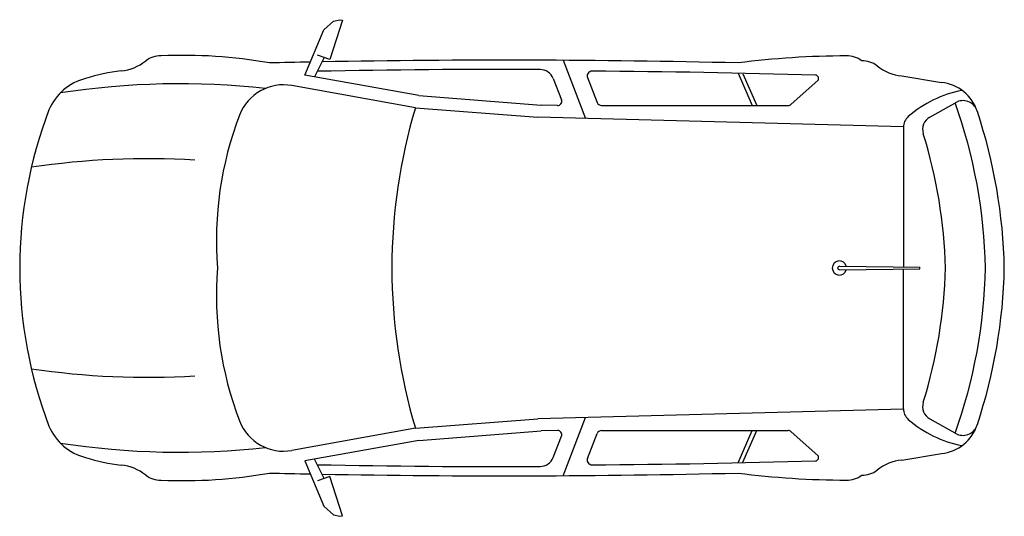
# Model space of a CAD drawing. Extents: x 0 to 4.11, y -1.04 to 1.04.
import ezdxf

# ---------------------------------------------------------------- set-up
doc = ezdxf.new("R2010")
doc.units = 0
doc.header["$MEASUREMENT"] = 0
doc.layers.get('0').update_dxf_attribs({"linetype": 'CONTINUOUS'})

msp = doc.modelspace()

# ---------------------------------------------------------------- linework, layer by layer
at = {"linetype": 'ByBlock'}
for p, q in [((1.2681, 0.9935), (1.3087, 1.0297)), ((1.346, 1.033), (1.2934, 0.8694)), ((1.3087, 1.0297), (1.3351, 1.0352)), ((1.3351, 1.0352), (1.346, 1.033)), ((1.1894, 0.804), (1.2681, 0.9935)), ((1.2704, 0.8775), (1.2296, 0.7968)), ((1.2934, 0.8694), (1.2429, 0.8872)), ((2.2666, 0.8659), (2.3609, 0.6236)), ((1.6645, 0.7187), (1.1894, 0.804)), ((2.2254, 0.7899), (2.2597, 0.7018)), ((2.3687, 0.7939), (2.4091, 0.6902)), ((2.9969, 0.8121), (3.0559, 0.6777)), ((3.0166, 0.8101), (3.0746, 0.6777)), ((3.2187, 0.6826), (3.3296, 0.7813)), ((3.6791, 0.8005), (3.8455, 0.7739)), ((1.6508, 0.6682), (1.1354, 0.7606)), ((1.6645, 0.7187), (2.1755, 0.6794)), ((1.6508, 0.6682), (2.1617, 0.6289)), ((2.2428, 0.6777), (2.1755, 0.6794)), ((2.4274, 0.6777), (3.2056, 0.6777)), ((3.7964, 0.6289), (3.9101, 0.6927)), ((3.6862, 0.5879), (2.1617, 0.6289)), ((3.6862, 0.5865), (3.6862, 0.0047)), ((3.4194, 0.0074), (3.7546, 0.004)), ((3.7546, -0.004), (3.7546, 0.004)), ((3.4194, -0.0074), (3.7546, -0.004)), ((3.6862, -0.5865), (3.6862, -0.0047)), ((3.6862, -0.5879), (2.1617, -0.6289)), ((1.6508, -0.6682), (2.1617, -0.6289)), ((2.2666, -0.8659), (2.3609, -0.6236)), ((3.7964, -0.6289), (3.9101, -0.6927)), ((1.6508, -0.6682), (1.1354, -0.7606)), ((1.6645, -0.7187), (2.1755, -0.6794)), ((2.2428, -0.6777), (2.1755, -0.6794)), ((2.3687, -0.7939), (2.4091, -0.6902)), ((2.4274, -0.6777), (3.2056, -0.6777)), ((2.9969, -0.8121), (3.0559, -0.6777)), ((3.0166, -0.8101), (3.0746, -0.6777)), ((3.2187, -0.6826), (3.3296, -0.7813)), ((1.6645, -0.7187), (1.1894, -0.804)), ((2.2254, -0.7899), (2.2597, -0.7018)), ((3.6791, -0.8005), (3.8455, -0.7739)), ((1.1894, -0.804), (1.2681, -0.9935)), ((1.2704, -0.8775), (1.2296, -0.7968)), ((1.2934, -0.8694), (1.2429, -0.8872)), ((1.346, -1.033), (1.2934, -0.8694)), ((1.2681, -0.9935), (1.3087, -1.0297)), ((1.3087, -1.0297), (1.3351, -1.0352)), ((1.3351, -1.0352), (1.346, -1.033))]:
    msp.add_line(p, q, dxfattribs=at)
for centre, radius, start, end in [((0.4028, 1.0169), 0.1965, 275.9895, 308.6871), ((0.5853, 0.7889), 0.0955, 87.4739, 128.6871), ((0.685, -1.1317), 2.0183, 79.8258, 92.7114), ((2.0192, -39.6722), 40.5388, 88.61806, 91.07118), ((3.4526, -2.6527), 3.537, 90.0603, 97.4025), ((3.4531, 0.7889), 0.0955, 51.3129, 92.5261), ((3.517, 0.768), 0.0955, 51.3129, 92.5261), ((2.0192, -39.6722), 40.5388, 91.14083, 91.38194), ((2.0192, -39.6722), 40.4999, 89.78574, 91.10028), ((2.1705, 0.7685), 0.059, 21.2791, 89.7857), ((3.6996, 0.996), 0.1965, 231.3129, 264.0105), ((0.3298, 0.5715), 0.2252, 104.0371, 157.2006), ((0.4992, 0.0983), 0.7271, 95.9895, 107.9469), ((2.387, 0.801), 0.0197, 89.6118, 201.2791), ((2.1048, -40.8592), 41.6809, 88.32994, 89.61184), ((3.3191, 0.7902), 0.0138, 319.5223, 88.2063), ((0.6704, -2.5361), 3.3041, 83.8263, 98.7194), ((1.1007, 0.5672), 0.1965, 79.8299, 158.9468), ((4.0236, 0.266), 0.4836, 101.1159, 130.9804), ((3.8243, 0.5954), 0.1798, 18.2803, 83.2196), ((2.2433, 0.6953), 0.0177, 268.4926, 21.2791), ((1.8378, 0), 1.8378, 158.994, 180), ((3.8734, 0), 2.3209, 163.2682, 180), ((2.4274, 0.6973), 0.0197, 201.2791, 270), ((3.2056, 0.6973), 0.0197, 270, 311.6453), ((1.8603, -0.043), 2.1688, 1.135, 19.702), ((3.9348, 0.6355), 0.0623, 15.1262, 113.3532), ((2.2694, 0.1173), 1.4488, 158.9468, 184.6441), ((3.7452, 0.5865), 0.059, 130.9804, 180), ((3.8252, 0.5775), 0.059, 119.294, 197.2942), ((1.8886, -0.0465), 2.2192, 1.2017, 18.3402), ((1.822, -0.0498), 2.0402, 1.3982, 17.3891), ((0.5321, -2.8485), 3.3041, 86.544, 98.4137), ((1.8378, 0), 1.8378, 180, 201.006), ((3.8734, 0), 2.3209, 180, 196.7318), ((3.4194, 0), 0.0297, 13.7603, 346.2397), ((3.4194, 0), 0.00735, 90, 270), ((1.8886, 0.0465), 2.2192, 341.6598, 358.7983), ((2.2694, -0.1173), 1.4488, 175.3559, 201.0532), ((1.822, 0.0498), 2.0402, 342.6109, 358.6018), ((1.8603, 0.043), 2.1688, 340.298, 358.865), ((0.5321, 2.8485), 3.3041, 261.5863, 273.456), ((3.8252, -0.5775), 0.059, 162.7058, 240.706), ((3.7452, -0.5865), 0.059, 180, 229.0196), ((1.1007, -0.5672), 0.1965, 201.0532, 280.1701), ((4.0236, -0.266), 0.4836, 229.0196, 258.8841), ((3.8243, -0.5954), 0.1798, 276.7804, 341.7197), ((3.9348, -0.6355), 0.0623, 246.6468, 344.8738), ((0.3298, -0.5715), 0.2252, 202.7994, 255.9629), ((2.2433, -0.6953), 0.0177, 338.7209, 91.5074), ((2.4274, -0.6973), 0.0197, 90, 158.7209), ((3.2056, -0.6973), 0.0197, 48.3547, 90), ((0.6704, 2.5361), 3.3041, 261.2806, 276.1737), ((0.4992, -0.0983), 0.7271, 252.0531, 264.0105), ((0.4028, -1.0169), 0.1965, 51.3129, 84.0105), ((2.0192, 39.6722), 40.4999, 268.89972, 270.21426), ((2.1705, -0.7685), 0.059, 270.2143, 338.7209), ((2.387, -0.801), 0.0197, 158.7209, 270.3882), ((2.1048, 40.8592), 41.6809, 270.38816, 271.67006), ((3.3191, -0.7902), 0.0138, 271.7937, 40.4777), ((3.6996, -0.996), 0.1965, 95.9895, 128.6871), ((0.685, 1.1317), 2.0183, 267.2886, 280.1742), ((2.0192, 39.6722), 40.5388, 268.61806, 268.85917), ((2.0192, 39.6722), 40.5388, 268.92882, 271.38194), ((3.4526, 2.6527), 3.537, 262.5975, 269.9397), ((3.517, -0.768), 0.0955, 267.4739, 308.6871), ((0.5853, -0.7889), 0.0955, 231.3129, 272.5261), ((3.4531, -0.7889), 0.0955, 267.4739, 308.6871)]:
    msp.add_arc(centre, radius, start, end, dxfattribs=at)

doc.saveas('drawing.dxf')
